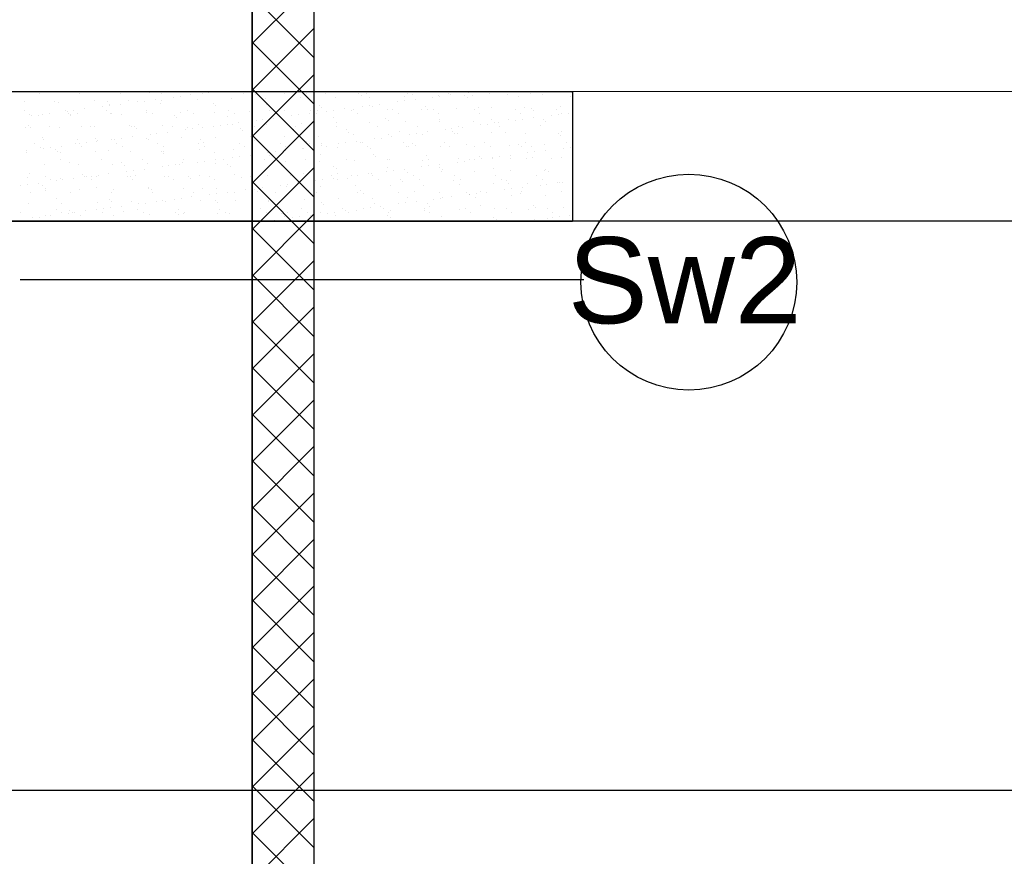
# Model space of a CAD drawing. Header units: millimetres. Extents: x -7023 to 53801, y 9849 to 33561.
# Tile 225 of 256: x 7956 to 8146, y 26699 to 26861. Entities that reach past the tile are written whole.
import ezdxf

# ---------------------------------------------------------------- set-up
doc = ezdxf.new("R2010")
doc.units = ezdxf.units.MM
doc.linetypes.add('DASHDOTX2', pattern=[2, 1, -0.5, 0, -0.5])
doc.layers.add('.IE_podklad', color=252, linetype='Continuous')
doc.layers.add('PROJEKT osie', color=251, linetype='DASHDOTX2', lineweight=9)
doc.styles.add('Opisowy', font='arial.ttf')

# ---------------------------------------------------------------- blocks, each defined once
blk = doc.blocks.new('OSIE DOMKU')
at = {"layer": 'PROJEKT osie', "ltscale": 25}
blk.add_line((-33194.97, 4878.65), (-29895.99, 4878.65), dxfattribs=at)

msp = doc.modelspace()

# ---------------------------------------------------------------- linework, layer by layer
at = {"layer": '.IE_podklad', "lineweight": 35}
msp.add_line((8001.06, 26971.41), (8001.06, 26665.41), dxfattribs=at)
at = {"layer": '.IE_podklad'}
for p, q in [((8013.06, 26665.41), (8013.06, 26971.41)), ((8001.06, 26856.18), (8013.06, 26868.18)), ((8013.06, 26853.44), (8001.06, 26865.44)), ((8001.06, 26847.2), (8013.06, 26859.2)), ((8013.06, 26844.46), (8001.06, 26856.46)), ((8001.06, 26838.22), (8013.06, 26850.22)), ((7831, 26846.91), (8063, 26846.91)), ((7959.87, 26846.47), (7959.87, 26846.47)), ((7967.78, 26846.48), (7967.78, 26846.48)), ((7975.69, 26846.49), (7975.69, 26846.49)), ((7981.22, 26846.71), (7981.22, 26846.71)), ((7983.6, 26846.51), (7983.6, 26846.51)), ((7989.2, 26846.26), (7989.2, 26846.26)), ((7991.51, 26846.52), (7991.51, 26846.52)), ((7992.65, 26846.71), (7992.65, 26846.71)), ((7993.97, 26846.89), (7993.97, 26846.89)), ((7999.42, 26846.54), (7999.42, 26846.54)), ((8013.06, 26835.48), (8001.06, 26847.48)), ((8001.23, 26846.83), (8001.23, 26846.83)), ((8001.7, 26846.4), (8001.7, 26846.4)), ((8007.33, 26846.55), (8007.33, 26846.55)), ((8011.54, 26846.61), (8011.54, 26846.61)), ((8015.24, 26846.57), (8015.24, 26846.57)), ((8021.7, 26846.52), (8021.7, 26846.52)), ((8023.15, 26846.58), (8023.15, 26846.58)), ((8031.06, 26846.6), (8031.06, 26846.6)), ((8032.02, 26846.29), (8032.02, 26846.29)), ((8038.97, 26846.61), (8038.97, 26846.61)), ((8039.4, 26846.29), (8039.4, 26846.29)), ((8042.18, 26846.21), (8042.18, 26846.21)), ((8042.85, 26846.75), (8042.85, 26846.75)), ((8046.88, 26846.62), (8046.88, 26846.62)), ((8050.51, 26846.34), (8050.51, 26846.34)), ((8054.79, 26846.64), (8054.79, 26846.64)), ((8057.16, 26846.42), (8057.16, 26846.42)), ((8062.7, 26846.65), (8062.7, 26846.65)), ((8063, 26846.91), (8063, 26821.82)), ((7957.13, 26844.92), (7957.13, 26844.92)), ((7962.95, 26845), (7962.95, 26845)), ((7963.63, 26844.89), (7963.63, 26844.89)), ((7970.49, 26845.13), (7970.49, 26845.13)), ((7973.11, 26844.91), (7973.11, 26844.91)), ((7973.58, 26844.48), (7973.58, 26844.48)), ((7975.53, 26844.46), (7975.53, 26844.46)), ((7977.14, 26845.22), (7977.14, 26845.22)), ((7978.98, 26844.91), (7978.98, 26844.91)), ((7980.3, 26845.09), (7980.3, 26845.09)), ((7982.36, 26845.36), (7982.36, 26845.36)), ((7983.43, 26844.69), (7983.43, 26844.69)), ((7983.63, 26845.19), (7983.63, 26845.19)), ((7985.81, 26845.81), (7985.81, 26845.81)), ((7987.13, 26845.99), (7987.13, 26845.99)), ((7990.49, 26845.43), (7990.49, 26845.43)), ((7993.59, 26844.6), (7993.59, 26844.6)), ((7997.14, 26845.52), (7997.14, 26845.52)), ((8003.64, 26845.49), (8003.64, 26845.49)), ((8003.91, 26844.38), (8003.91, 26844.38)), ((8010.5, 26845.73), (8010.5, 26845.73)), ((8014.07, 26844.29), (8014.07, 26844.29)), ((8017.15, 26845.82), (8017.15, 26845.82)), ((8022.17, 26846.09), (8022.17, 26846.09)), ((8023.65, 26845.79), (8023.65, 26845.79)), ((8025.73, 26844.49), (8025.73, 26844.49)), ((8029.18, 26844.95), (8029.18, 26844.95)), ((8030.5, 26845.12), (8030.5, 26845.12)), ((8030.51, 26846.03), (8030.51, 26846.03)), ((8032.56, 26845.39), (8032.56, 26845.39)), ((8036.01, 26845.85), (8036.01, 26845.85)), ((8037.16, 26846.12), (8037.16, 26846.12)), ((8037.34, 26846.02), (8037.34, 26846.02)), ((8042.65, 26845.78), (8042.65, 26845.78)), ((8043.65, 26846.09), (8043.65, 26846.09)), ((8052.5, 26845.98), (8052.5, 26845.98)), ((8062.66, 26845.89), (8062.66, 26845.89)), ((7957, 26843.24), (7957, 26843.24)), ((7958.07, 26842.56), (7958.07, 26842.56)), ((7959.79, 26842.39), (7959.79, 26842.39)), ((7960.56, 26842.53), (7960.56, 26842.53)), ((7961.85, 26842.66), (7961.85, 26842.66)), ((7964.91, 26843.26), (7964.91, 26843.26)), ((7965.3, 26843.11), (7965.3, 26843.11)), ((7965.48, 26842.68), (7965.48, 26842.68)), ((7965.98, 26842.58), (7965.98, 26842.58)), ((7966.62, 26843.29), (7966.62, 26843.29)), ((7967.21, 26842.62), (7967.21, 26842.62)), ((7968.69, 26843.56), (7968.69, 26843.56)), ((7972.14, 26844.01), (7972.14, 26844.01)), ((7972.82, 26843.27), (7972.82, 26843.27)), ((7973.46, 26844.19), (7973.46, 26844.19)), ((7973.71, 26842.59), (7973.71, 26842.59)), ((7973.89, 26842.59), (7973.89, 26842.59)), ((7975.79, 26842.46), (7975.79, 26842.46)), ((7980.57, 26842.84), (7980.57, 26842.84)), ((7980.73, 26843.29), (7980.73, 26843.29)), ((7981.8, 26842.61), (7981.8, 26842.61)), ((7987.22, 26842.92), (7987.22, 26842.92)), ((7988.64, 26843.3), (7988.64, 26843.3)), ((7989.71, 26842.62), (7989.71, 26842.62)), ((7993.72, 26842.89), (7993.72, 26842.89)), ((7994.06, 26844.17), (7994.06, 26844.17)), ((7996.55, 26843.32), (7996.55, 26843.32)), ((7997.62, 26842.63), (7997.62, 26842.63)), ((8000.58, 26843.14), (8000.58, 26843.14)), ((8004.46, 26843.33), (8004.46, 26843.33)), ((8005.53, 26842.65), (8005.53, 26842.65)), ((8007.23, 26843.22), (8007.23, 26843.22)), ((8009.99, 26842.42), (8009.99, 26842.42)), ((8012.05, 26842.69), (8012.05, 26842.69)), ((8012.37, 26843.35), (8012.37, 26843.35)), ((8013.44, 26842.66), (8013.44, 26842.66)), ((8013.72, 26843.19), (8013.72, 26843.19)), ((8014.54, 26843.86), (8014.54, 26843.86)), ((8015.5, 26843.15), (8015.5, 26843.15)), ((8016.83, 26843.32), (8016.83, 26843.32)), ((8018.89, 26843.59), (8018.89, 26843.59)), ((8020.28, 26843.36), (8020.28, 26843.36)), ((8020.58, 26843.44), (8020.58, 26843.44)), ((8021.35, 26842.68), (8021.35, 26842.68)), ((8022.34, 26844.05), (8022.34, 26844.05)), ((8023.66, 26844.22), (8023.66, 26844.22)), ((8024.38, 26844.06), (8024.38, 26844.06)), ((8027.23, 26843.52), (8027.23, 26843.52)), ((8028.19, 26843.37), (8028.19, 26843.37)), ((8029.26, 26842.69), (8029.26, 26842.69)), ((8033.73, 26843.49), (8033.73, 26843.49)), ((8034.55, 26843.98), (8034.55, 26843.98)), ((8035.01, 26843.55), (8035.01, 26843.55)), ((8036.1, 26843.39), (8036.1, 26843.39)), ((8037.17, 26842.71), (8037.17, 26842.71)), ((8040.59, 26843.74), (8040.59, 26843.74)), ((8044.01, 26843.4), (8044.01, 26843.4)), ((8044.86, 26843.75), (8044.86, 26843.75)), ((8045.08, 26842.72), (8045.08, 26842.72)), ((8047.24, 26843.82), (8047.24, 26843.82)), ((8051.92, 26843.42), (8051.92, 26843.42)), ((8052.99, 26842.73), (8052.99, 26842.73)), ((8053.74, 26843.79), (8053.74, 26843.79)), ((8055.02, 26843.67), (8055.02, 26843.67)), ((8055.49, 26843.24), (8055.49, 26843.24)), ((8059.82, 26843.43), (8059.82, 26843.43)), ((8060.19, 26842.45), (8060.19, 26842.45)), ((8060.6, 26844.04), (8060.6, 26844.04)), ((8060.9, 26842.75), (8060.9, 26842.75)), ((8062.25, 26842.73), (8062.25, 26842.73)), ((7958.46, 26842.21), (7958.46, 26842.21)), ((7965.95, 26842.25), (7965.95, 26842.25)), ((7985.96, 26842.37), (7985.96, 26842.37)), ((7986.42, 26841.94), (7986.42, 26841.94)), ((7990.65, 26840.54), (7990.65, 26840.54)), ((7996.27, 26842.15), (7996.27, 26842.15)), ((7996.31, 26840.62), (7996.31, 26840.62)), ((7997.3, 26840.62), (7997.3, 26840.62)), ((7998.38, 26840.89), (7998.38, 26840.89)), ((8001.06, 26829.24), (8013.06, 26841.24)), ((8001.83, 26841.35), (8001.83, 26841.35)), ((8003.15, 26841.52), (8003.15, 26841.52)), ((8003.8, 26840.59), (8003.8, 26840.59)), ((8005.22, 26841.79), (8005.22, 26841.79)), ((8006.43, 26842.06), (8006.43, 26842.06)), ((8006.9, 26841.63), (8006.9, 26841.63)), ((8008.67, 26842.25), (8008.67, 26842.25)), ((8010.66, 26840.84), (8010.66, 26840.84)), ((8016.75, 26841.84), (8016.75, 26841.84)), ((8017.31, 26840.92), (8017.31, 26840.92)), ((8023.81, 26840.89), (8023.81, 26840.89)), ((8026.91, 26841.75), (8026.91, 26841.75)), ((8027.38, 26841.32), (8027.38, 26841.32)), ((8030.67, 26841.14), (8030.67, 26841.14)), ((8037.22, 26841.52), (8037.22, 26841.52)), ((8037.32, 26841.23), (8037.32, 26841.23)), ((8043.81, 26841.19), (8043.81, 26841.19)), ((8045.19, 26840.48), (8045.19, 26840.48)), ((8046.52, 26840.65), (8046.52, 26840.65)), ((8047.39, 26841.44), (8047.39, 26841.44)), ((8047.86, 26841.01), (8047.86, 26841.01)), ((8048.58, 26840.93), (8048.58, 26840.93)), ((8050.67, 26841.44), (8050.67, 26841.44)), ((8052.03, 26841.38), (8052.03, 26841.38)), ((8053.35, 26841.55), (8053.35, 26841.55)), ((8055.42, 26841.83), (8055.42, 26841.83)), ((8057.32, 26841.53), (8057.32, 26841.53)), ((8057.7, 26841.21), (8057.7, 26841.21)), ((8058.87, 26842.28), (8058.87, 26842.28)), ((7957.29, 26840.02), (7957.29, 26840.02)), ((7957.84, 26840.45), (7957.84, 26840.45)), ((7958.31, 26840.03), (7958.31, 26840.03)), ((7961.92, 26840.11), (7961.92, 26840.11)), ((7963.79, 26839.99), (7963.79, 26839.99)), ((7968.16, 26840.23), (7968.16, 26840.23)), ((7969.83, 26840.12), (7969.83, 26840.12)), ((7970.65, 26840.24), (7970.65, 26840.24)), ((7977.3, 26840.32), (7977.3, 26840.32)), ((7977.74, 26840.13), (7977.74, 26840.13)), ((7978.32, 26840.14), (7978.32, 26840.14)), ((7978.79, 26839.71), (7978.79, 26839.71)), ((7981.32, 26838.65), (7981.32, 26838.65)), ((7982.64, 26838.82), (7982.64, 26838.82)), ((7983.79, 26840.29), (7983.79, 26840.29)), ((7984.7, 26839.09), (7984.7, 26839.09)), ((7985.65, 26840.15), (7985.65, 26840.15)), ((7988.15, 26839.55), (7988.15, 26839.55)), ((7988.63, 26839.92), (7988.63, 26839.92)), ((7989.48, 26839.72), (7989.48, 26839.72)), ((7991.54, 26839.99), (7991.54, 26839.99)), ((7993.56, 26840.16), (7993.56, 26840.16)), ((7994.99, 26840.45), (7994.99, 26840.45)), ((7998.8, 26839.83), (7998.8, 26839.83)), ((7999.27, 26839.4), (7999.27, 26839.4)), ((8001.47, 26840.18), (8001.47, 26840.18)), ((8009.11, 26839.61), (8009.11, 26839.61)), ((8009.38, 26840.19), (8009.38, 26840.19)), ((8017.29, 26840.21), (8017.29, 26840.21)), ((8019.27, 26839.52), (8019.27, 26839.52)), ((8019.74, 26839.09), (8019.74, 26839.09)), ((8025.2, 26840.22), (8025.2, 26840.22)), ((8027.39, 26838.63), (8027.39, 26838.63)), ((8029.59, 26839.29), (8029.59, 26839.29)), ((8031.52, 26838.68), (8031.52, 26838.68)), ((8032.84, 26838.85), (8032.84, 26838.85)), ((8033.11, 26840.24), (8033.11, 26840.24)), ((8033.89, 26838.6), (8033.89, 26838.6)), ((8034.91, 26839.12), (8034.91, 26839.12)), ((8038.36, 26839.58), (8038.36, 26839.58)), ((8039.68, 26839.75), (8039.68, 26839.75)), ((8039.75, 26839.21), (8039.75, 26839.21)), ((8040.22, 26838.78), (8040.22, 26838.78)), ((8040.75, 26838.84), (8040.75, 26838.84)), ((8041.02, 26840.25), (8041.02, 26840.25)), ((8041.74, 26840.02), (8041.74, 26840.02)), ((8047.4, 26838.93), (8047.4, 26838.93)), ((8048.93, 26840.26), (8048.93, 26840.26)), ((8050.07, 26838.98), (8050.07, 26838.98)), ((8053.9, 26838.9), (8053.9, 26838.9)), ((8056.84, 26840.28), (8056.84, 26840.28)), ((8060.23, 26838.89), (8060.23, 26838.89)), ((8060.76, 26839.14), (8060.76, 26839.14)), ((7959.05, 26836.88), (7959.05, 26836.88)), ((7960.52, 26838), (7960.52, 26838)), ((7960.72, 26837.64), (7960.72, 26837.64)), ((7966.96, 26836.9), (7966.96, 26836.9)), ((7967.37, 26837.73), (7967.37, 26837.73)), ((7967.64, 26836.85), (7967.64, 26836.85)), ((7968.97, 26837.02), (7968.97, 26837.02)), ((7970.69, 26837.91), (7970.69, 26837.91)), ((7971.03, 26837.29), (7971.03, 26837.29)), ((7971.15, 26837.48), (7971.15, 26837.48)), ((7973.87, 26837.69), (7973.87, 26837.69)), ((7974.48, 26837.75), (7974.48, 26837.75)), ((7974.87, 26836.91), (7974.87, 26836.91)), ((7975.8, 26837.92), (7975.8, 26837.92)), ((7977.87, 26838.19), (7977.87, 26838.19)), ((7980.73, 26837.94), (7980.73, 26837.94)), ((7981, 26837.69), (7981, 26837.69)), ((7982.78, 26836.93), (7982.78, 26836.93)), ((7987.38, 26838.03), (7987.38, 26838.03)), ((7990.69, 26836.94), (7990.69, 26836.94)), ((7991.16, 26837.6), (7991.16, 26837.6)), ((7991.63, 26837.17), (7991.63, 26837.17)), ((7993.88, 26838), (7993.88, 26838)), ((7998.6, 26836.96), (7998.6, 26836.96)), ((8000.74, 26838.24), (8000.74, 26838.24)), ((8013.06, 26826.5), (8001.06, 26838.5)), ((8001.48, 26837.38), (8001.48, 26837.38)), ((8006.51, 26836.97), (8006.51, 26836.97)), ((8007.39, 26838.33), (8007.39, 26838.33)), ((8011.64, 26837.29), (8011.64, 26837.29)), ((8012.11, 26836.86), (8012.11, 26836.86)), ((8013.88, 26838.3), (8013.88, 26838.3)), ((8014.42, 26836.98), (8014.42, 26836.98)), ((8017.84, 26836.88), (8017.84, 26836.88)), ((8019.17, 26837.05), (8019.17, 26837.05)), ((8020.74, 26838.54), (8020.74, 26838.54)), ((8021.23, 26837.32), (8021.23, 26837.32)), ((8021.95, 26837.06), (8021.95, 26837.06)), ((8022.33, 26837), (8022.33, 26837)), ((8024.68, 26837.78), (8024.68, 26837.78)), ((8026, 26837.95), (8026, 26837.95)), ((8028.07, 26838.22), (8028.07, 26838.22)), ((8030.24, 26837.01), (8030.24, 26837.01)), ((8032.12, 26836.98), (8032.12, 26836.98)), ((8038.15, 26837.03), (8038.15, 26837.03)), ((8042.43, 26836.75), (8042.43, 26836.75)), ((8046.06, 26837.04), (8046.06, 26837.04)), ((8053.97, 26837.06), (8053.97, 26837.06)), ((8060.7, 26838.47), (8060.7, 26838.47)), ((8061.88, 26837.07), (8061.88, 26837.07)), ((7957.36, 26835.49), (7957.36, 26835.49)), ((7957.45, 26835.13), (7957.45, 26835.13)), ((7960.12, 26836.2), (7960.12, 26836.2)), ((7960.81, 26835.95), (7960.81, 26835.95)), ((7962.13, 26836.12), (7962.13, 26836.12)), ((7963.05, 26835.68), (7963.05, 26835.68)), ((7963.52, 26835.25), (7963.52, 26835.25)), ((7963.95, 26835.1), (7963.95, 26835.1)), ((7964.19, 26836.39), (7964.19, 26836.39)), ((7968.03, 26836.22), (7968.03, 26836.22)), ((7970.81, 26835.34), (7970.81, 26835.34)), ((7973.36, 26835.46), (7973.36, 26835.46)), ((7975.94, 26836.23), (7975.94, 26836.23)), ((7977.46, 26835.43), (7977.46, 26835.43)), ((7983.53, 26835.37), (7983.53, 26835.37)), ((7983.85, 26836.25), (7983.85, 26836.25)), ((7983.95, 26835.4), (7983.95, 26835.4)), ((7983.99, 26834.94), (7983.99, 26834.94)), ((7990.81, 26835.64), (7990.81, 26835.64)), ((7991.76, 26836.26), (7991.76, 26836.26)), ((7993.84, 26835.15), (7993.84, 26835.15)), ((7997.46, 26835.73), (7997.46, 26835.73)), ((7999.67, 26836.27), (7999.67, 26836.27)), ((8003.96, 26835.7), (8003.96, 26835.7)), ((8004, 26835.06), (8004, 26835.06)), ((8004.17, 26835.08), (8004.17, 26835.08)), ((8005.49, 26835.25), (8005.49, 26835.25)), ((8007.56, 26835.52), (8007.56, 26835.52)), ((8007.58, 26836.29), (8007.58, 26836.29)), ((8010.82, 26835.95), (8010.82, 26835.95)), ((8011.01, 26835.98), (8011.01, 26835.98)), ((8012.33, 26836.15), (8012.33, 26836.15)), ((8014.32, 26834.84), (8014.32, 26834.84)), ((8014.39, 26836.42), (8014.39, 26836.42)), ((8015.49, 26836.3), (8015.49, 26836.3)), ((8017.47, 26836.03), (8017.47, 26836.03)), ((8023.4, 26836.32), (8023.4, 26836.32)), ((8023.97, 26836), (8023.97, 26836)), ((8030.83, 26836.25), (8030.83, 26836.25)), ((8031.31, 26836.33), (8031.31, 26836.33)), ((8032.58, 26836.55), (8032.58, 26836.55)), ((8037.48, 26836.33), (8037.48, 26836.33)), ((8039.22, 26836.35), (8039.22, 26836.35)), ((8043.97, 26836.3), (8043.97, 26836.3)), ((8047.13, 26836.36), (8047.13, 26836.36)), ((8050.83, 26836.55), (8050.83, 26836.55)), ((8052.59, 26836.67), (8052.59, 26836.67)), ((8053.06, 26836.24), (8053.06, 26836.24)), ((8054.37, 26835.11), (8054.37, 26835.11)), ((8055.04, 26836.37), (8055.04, 26836.37)), ((8055.69, 26835.29), (8055.69, 26835.29)), ((8057.48, 26836.63), (8057.48, 26836.63)), ((8057.76, 26835.56), (8057.76, 26835.56)), ((8061.21, 26836.01), (8061.21, 26836.01)), ((8062.53, 26836.19), (8062.53, 26836.19)), ((8062.91, 26836.44), (8062.91, 26836.44)), ((8062.95, 26836.39), (8062.95, 26836.39)), ((7963.97, 26833.75), (7963.97, 26833.75)), ((7965.73, 26833.23), (7965.73, 26833.23)), ((7971.88, 26833.76), (7971.88, 26833.76)), ((7975.89, 26833.14), (7975.89, 26833.14)), ((7979.79, 26833.77), (7979.79, 26833.77)), ((7980.89, 26833.05), (7980.89, 26833.05)), ((7986.2, 26832.92), (7986.2, 26832.92)), ((7987.54, 26833.13), (7987.54, 26833.13)), ((7987.7, 26833.79), (7987.7, 26833.79)), ((7990.5, 26833.28), (7990.5, 26833.28)), ((7991.82, 26833.45), (7991.82, 26833.45)), ((7993.88, 26833.72), (7993.88, 26833.72)), ((7994.04, 26833.1), (7994.04, 26833.1)), ((7995.61, 26833.8), (7995.61, 26833.8)), ((7997.33, 26834.18), (7997.33, 26834.18)), ((7998.66, 26834.35), (7998.66, 26834.35)), ((8000.72, 26834.62), (8000.72, 26834.62)), ((8000.9, 26833.35), (8000.9, 26833.35)), ((8003.52, 26833.82), (8003.52, 26833.82)), ((8004.47, 26834.63), (8004.47, 26834.63)), ((8007.55, 26833.43), (8007.55, 26833.43)), ((8011.43, 26833.83), (8011.43, 26833.83)), ((8014.04, 26833.4), (8014.04, 26833.4)), ((8019.34, 26833.85), (8019.34, 26833.85)), ((8020.9, 26833.65), (8020.9, 26833.65)), ((8024.48, 26834.75), (8024.48, 26834.75)), ((8024.95, 26834.32), (8024.95, 26834.32)), ((8027.25, 26833.86), (8027.25, 26833.86)), ((8027.55, 26833.73), (8027.55, 26833.73)), ((8034.05, 26833.7), (8034.05, 26833.7)), ((8034.79, 26834.52), (8034.79, 26834.52)), ((8035.16, 26833.87), (8035.16, 26833.87)), ((8040.7, 26833.31), (8040.7, 26833.31)), ((8040.91, 26833.95), (8040.91, 26833.95)), ((8042.02, 26833.48), (8042.02, 26833.48)), ((8043.07, 26833.89), (8043.07, 26833.89)), ((8044.09, 26833.76), (8044.09, 26833.76)), ((8044.96, 26834.44), (8044.96, 26834.44)), ((8045.43, 26834.01), (8045.43, 26834.01)), ((8047.54, 26834.21), (8047.54, 26834.21)), ((8047.56, 26834.03), (8047.56, 26834.03)), ((8048.86, 26834.39), (8048.86, 26834.39)), ((8050.92, 26834.66), (8050.92, 26834.66)), ((8050.98, 26833.9), (8050.98, 26833.9)), ((8054.06, 26834), (8054.06, 26834)), ((8055.27, 26834.21), (8055.27, 26834.21)), ((8058.89, 26833.92), (8058.89, 26833.92)), ((8060.92, 26834.25), (8060.92, 26834.25)), ((7958.09, 26831), (7958.09, 26831)), ((7960.88, 26832.75), (7960.88, 26832.75)), ((7967.53, 26832.83), (7967.53, 26832.83)), ((7973.37, 26831.02), (7973.37, 26831.02)), ((7974.03, 26832.8), (7974.03, 26832.8)), ((7976.36, 26832.71), (7976.36, 26832.71)), ((7976.82, 26831.48), (7976.82, 26831.48)), ((7978.14, 26831.65), (7978.14, 26831.65)), ((7980.21, 26831.92), (7980.21, 26831.92)), ((7983.66, 26832.38), (7983.66, 26832.38)), ((7984.98, 26832.55), (7984.98, 26832.55)), ((7987.05, 26832.82), (7987.05, 26832.82)), ((7996.37, 26832.83), (7996.37, 26832.83)), ((7996.84, 26832.4), (7996.84, 26832.4)), ((8001.06, 26820.26), (8013.06, 26832.26)), ((8006.68, 26832.61), (8006.68, 26832.61)), ((8010.98, 26831.05), (8010.98, 26831.05)), ((8016.85, 26832.52), (8016.85, 26832.52)), ((8017.31, 26832.09), (8017.31, 26832.09)), ((8017.63, 26831.14), (8017.63, 26831.14)), ((8023.57, 26831.06), (8023.57, 26831.06)), ((8024.13, 26831.11), (8024.13, 26831.11)), ((8027.02, 26831.51), (8027.02, 26831.51)), ((8027.16, 26832.29), (8027.16, 26832.29)), ((8028.35, 26831.68), (8028.35, 26831.68)), ((8030.41, 26831.96), (8030.41, 26831.96)), ((8030.99, 26831.35), (8030.99, 26831.35)), ((8033.86, 26832.41), (8033.86, 26832.41)), ((8035.18, 26832.58), (8035.18, 26832.58)), ((8037.25, 26832.86), (8037.25, 26832.86)), ((8037.32, 26832.21), (8037.32, 26832.21)), ((8037.64, 26831.44), (8037.64, 26831.44)), ((8037.79, 26831.78), (8037.79, 26831.78)), ((8044.13, 26831.41), (8044.13, 26831.41)), ((8047.64, 26831.98), (8047.64, 26831.98)), ((8050.99, 26831.65), (8050.99, 26831.65)), ((8057.64, 26831.74), (8057.64, 26831.74)), ((8057.8, 26831.9), (8057.8, 26831.9)), ((8058.27, 26831.47), (8058.27, 26831.47)), ((7957.61, 26830.23), (7957.61, 26830.23)), ((7959.7, 26829.22), (7959.7, 26829.22)), ((7961.1, 26830.52), (7961.1, 26830.52)), ((7962.17, 26829.84), (7962.17, 26829.84)), ((7963.15, 26829.68), (7963.15, 26829.68)), ((7964.11, 26830.2), (7964.11, 26830.2)), ((7964.47, 26829.85), (7964.47, 26829.85)), ((7966.54, 26830.12), (7966.54, 26830.12)), ((7968.26, 26830.91), (7968.26, 26830.91)), ((7968.72, 26830.48), (7968.72, 26830.48)), ((7969.01, 26830.54), (7969.01, 26830.54)), ((7969.99, 26830.58), (7969.99, 26830.58)), ((7970.08, 26829.86), (7970.08, 26829.86)), ((7970.97, 26830.45), (7970.97, 26830.45)), ((7971.31, 26830.75), (7971.31, 26830.75)), ((7976.92, 26830.55), (7976.92, 26830.55)), ((7977.62, 26830.53), (7977.62, 26830.53)), ((7977.99, 26829.87), (7977.99, 26829.87)), ((7978.57, 26830.69), (7978.57, 26830.69)), ((7984.11, 26830.5), (7984.11, 26830.5)), ((7984.83, 26830.57), (7984.83, 26830.57)), ((7985.9, 26829.88), (7985.9, 26829.88)), ((7988.73, 26830.6), (7988.73, 26830.6)), ((7989.2, 26830.17), (7989.2, 26830.17)), ((7990.97, 26830.75), (7990.97, 26830.75)), ((7992.74, 26830.58), (7992.74, 26830.58)), ((7993.81, 26829.9), (7993.81, 26829.9)), ((7997.62, 26830.84), (7997.62, 26830.84)), ((7999.05, 26830.38), (7999.05, 26830.38)), ((8000.65, 26830.6), (8000.65, 26830.6)), ((8013.06, 26817.52), (8001.06, 26829.52)), ((8001.72, 26829.91), (8001.72, 26829.91)), ((8004.12, 26830.8), (8004.12, 26830.8)), ((8008.56, 26830.61), (8008.56, 26830.61)), ((8009.21, 26830.29), (8009.21, 26830.29)), ((8009.63, 26829.93), (8009.63, 26829.93)), ((8009.68, 26829.86), (8009.68, 26829.86)), ((8009.9, 26829.26), (8009.9, 26829.26)), ((8013.35, 26829.71), (8013.35, 26829.71)), ((8014.67, 26829.88), (8014.67, 26829.88)), ((8016.47, 26830.62), (8016.47, 26830.62)), ((8016.74, 26830.16), (8016.74, 26830.16)), ((8017.54, 26829.94), (8017.54, 26829.94)), ((8019.52, 26830.07), (8019.52, 26830.07)), ((8020.19, 26830.61), (8020.19, 26830.61)), ((8021.51, 26830.78), (8021.51, 26830.78)), ((8024.38, 26830.64), (8024.38, 26830.64)), ((8025.45, 26829.96), (8025.45, 26829.96)), ((8029.69, 26829.98), (8029.69, 26829.98)), ((8030.16, 26829.55), (8030.16, 26829.55)), ((8032.29, 26830.65), (8032.29, 26830.65)), ((8033.36, 26829.97), (8033.36, 26829.97)), ((8040, 26829.75), (8040, 26829.75)), ((8040.2, 26830.67), (8040.2, 26830.67)), ((8041.07, 26829.06), (8041.07, 26829.06)), ((8041.27, 26829.99), (8041.27, 26829.99)), ((8047.72, 26829.14), (8047.72, 26829.14)), ((8048.11, 26830.68), (8048.11, 26830.68)), ((8049.18, 26830), (8049.18, 26830)), ((8050.16, 26829.67), (8050.16, 26829.67)), ((8050.63, 26829.24), (8050.63, 26829.24)), ((8054.22, 26829.11), (8054.22, 26829.11)), ((8056.02, 26830.7), (8056.02, 26830.7)), ((8057.09, 26830.01), (8057.09, 26830.01)), ((8060.1, 26829.29), (8060.1, 26829.29)), ((8060.48, 26829.44), (8060.48, 26829.44)), ((8061.08, 26829.36), (8061.08, 26829.36)), ((7956.31, 26828.78), (7956.31, 26828.78)), ((7957.63, 26828.95), (7957.63, 26828.95)), ((7958.12, 26827.37), (7958.12, 26827.37)), ((7960.62, 26828.68), (7960.62, 26828.68)), ((7961.04, 26827.85), (7961.04, 26827.85)), ((7961.09, 26828.26), (7961.09, 26828.26)), ((7966.03, 26827.38), (7966.03, 26827.38)), ((7967.69, 26827.94), (7967.69, 26827.94)), ((7970.93, 26828.46), (7970.93, 26828.46)), ((7973.94, 26827.4), (7973.94, 26827.4)), ((7974.19, 26827.91), (7974.19, 26827.91)), ((7981.05, 26828.15), (7981.05, 26828.15)), ((7981.1, 26828.37), (7981.1, 26828.37)), ((7981.57, 26827.94), (7981.57, 26827.94)), ((7981.85, 26827.41), (7981.85, 26827.41)), ((7987.7, 26828.24), (7987.7, 26828.24)), ((7989.76, 26827.43), (7989.76, 26827.43)), ((7991.41, 26828.15), (7991.41, 26828.15)), ((7994.16, 26827.18), (7994.16, 26827.18)), ((7994.2, 26828.21), (7994.2, 26828.21)), ((7996.23, 26827.46), (7996.23, 26827.46)), ((7997.67, 26827.44), (7997.67, 26827.44)), ((7999.68, 26827.91), (7999.68, 26827.91)), ((8001, 26828.08), (8001, 26828.08)), ((8001.06, 26828.45), (8001.06, 26828.45)), ((8001.57, 26828.06), (8001.57, 26828.06)), ((8002.04, 26827.63), (8002.04, 26827.63)), ((8003.06, 26828.36), (8003.06, 26828.36)), ((8005.58, 26827.46), (8005.58, 26827.46)), ((8006.51, 26828.81), (8006.51, 26828.81)), ((8007.71, 26828.54), (8007.71, 26828.54)), ((8007.83, 26828.98), (8007.83, 26828.98)), ((8011.89, 26827.84), (8011.89, 26827.84)), ((8013.49, 26827.47), (8013.49, 26827.47)), ((8014.2, 26828.51), (8014.2, 26828.51)), ((8021.06, 26828.75), (8021.06, 26828.75)), ((8021.4, 26827.49), (8021.4, 26827.49)), ((8022.05, 26827.75), (8022.05, 26827.75)), ((8022.52, 26827.32), (8022.52, 26827.32)), ((8027.71, 26828.84), (8027.71, 26828.84)), ((8029.31, 26827.5), (8029.31, 26827.5)), ((8032.37, 26827.52), (8032.37, 26827.52)), ((8034.21, 26828.81), (8034.21, 26828.81)), ((8037.22, 26827.51), (8037.22, 26827.51)), ((8042.53, 26827.44), (8042.53, 26827.44)), ((8044.36, 26827.22), (8044.36, 26827.22)), ((8045.13, 26827.53), (8045.13, 26827.53)), ((8046.43, 26827.49), (8046.43, 26827.49)), ((8049.88, 26827.94), (8049.88, 26827.94)), ((8051.2, 26828.12), (8051.2, 26828.12)), ((8052.84, 26827.21), (8052.84, 26827.21)), ((8053.03, 26827.54), (8053.03, 26827.54)), ((8053.26, 26828.39), (8053.26, 26828.39)), ((8056.71, 26828.84), (8056.71, 26828.84)), ((8058.04, 26829.02), (8058.04, 26829.02)), ((8060.94, 26827.56), (8060.94, 26827.56)), ((7957.77, 26825.34), (7957.77, 26825.34)), ((7963.3, 26826.23), (7963.3, 26826.23)), ((7964.27, 26825.31), (7964.27, 26825.31)), ((7971.13, 26825.56), (7971.13, 26825.56)), ((7973.46, 26826.14), (7973.46, 26826.14)), ((7973.93, 26825.71), (7973.93, 26825.71)), ((7977.78, 26825.64), (7977.78, 26825.64)), ((7980.49, 26825.38), (7980.49, 26825.38)), ((7982.55, 26825.66), (7982.55, 26825.66)), ((7983.78, 26825.92), (7983.78, 26825.92)), ((7984.27, 26825.61), (7984.27, 26825.61)), ((7986, 26826.11), (7986, 26826.11)), ((7987.32, 26826.28), (7987.32, 26826.28)), ((7989.39, 26826.56), (7989.39, 26826.56)), ((7991.13, 26825.86), (7991.13, 26825.86)), ((7992.84, 26827.01), (7992.84, 26827.01)), ((7993.94, 26825.83), (7993.94, 26825.83)), ((7994.41, 26825.4), (7994.41, 26825.4)), ((7997.78, 26825.94), (7997.78, 26825.94)), ((8004.25, 26825.61), (8004.25, 26825.61)), ((8004.28, 26825.91), (8004.28, 26825.91)), ((8011.14, 26826.16), (8011.14, 26826.16)), ((8014.42, 26825.52), (8014.42, 26825.52)), ((8017.79, 26826.24), (8017.79, 26826.24)), ((8024.29, 26826.21), (8024.29, 26826.21)), ((8024.73, 26825.29), (8024.73, 26825.29)), ((8030.69, 26825.42), (8030.69, 26825.42)), ((8031.15, 26826.46), (8031.15, 26826.46)), ((8032.75, 26825.69), (8032.75, 26825.69)), ((8036.2, 26826.14), (8036.2, 26826.14)), ((8037.52, 26826.32), (8037.52, 26826.32)), ((8037.8, 26826.54), (8037.8, 26826.54)), ((8039.59, 26826.59), (8039.59, 26826.59)), ((8043, 26827.01), (8043, 26827.01)), ((8043.04, 26827.04), (8043.04, 26827.04)), ((8044.29, 26826.51), (8044.29, 26826.51)), ((8051.15, 26826.76), (8051.15, 26826.76)), ((8057.8, 26826.84), (8057.8, 26826.84)), ((7956.31, 26823.47), (7956.31, 26823.47)), ((7963.15, 26824.16), (7963.15, 26824.16)), ((7964.22, 26823.48), (7964.22, 26823.48)), ((7965.49, 26823.41), (7965.49, 26823.41)), ((7965.83, 26823.91), (7965.83, 26823.91)), ((7966.29, 26823.48), (7966.29, 26823.48)), ((7966.81, 26823.58), (7966.81, 26823.58)), ((7968.88, 26823.86), (7968.88, 26823.86)), ((7971.06, 26824.18), (7971.06, 26824.18)), ((7972.13, 26823.5), (7972.13, 26823.5)), ((7972.33, 26824.31), (7972.33, 26824.31)), ((7973.65, 26824.48), (7973.65, 26824.48)), ((7975.71, 26824.76), (7975.71, 26824.76)), ((7976.14, 26823.69), (7976.14, 26823.69)), ((7978.97, 26824.19), (7978.97, 26824.19)), ((7979.16, 26825.21), (7979.16, 26825.21)), ((7980.04, 26823.51), (7980.04, 26823.51)), ((7986.3, 26823.6), (7986.3, 26823.6)), ((7986.88, 26824.21), (7986.88, 26824.21)), ((7987.95, 26823.52), (7987.95, 26823.52)), ((7994.79, 26824.22), (7994.79, 26824.22)), ((7995.86, 26823.54), (7995.86, 26823.54)), ((7996.62, 26823.38), (7996.62, 26823.38)), ((8001.22, 26823.56), (8001.22, 26823.56)), ((8002.7, 26824.24), (8002.7, 26824.24)), ((8003.77, 26823.55), (8003.77, 26823.55)), ((8007.87, 26823.64), (8007.87, 26823.64)), ((8010.61, 26824.25), (8010.61, 26824.25)), ((8011.68, 26823.57), (8011.68, 26823.57)), ((8014.36, 26823.61), (8014.36, 26823.61)), ((8014.88, 26825.09), (8014.88, 26825.09)), ((8015.69, 26823.44), (8015.69, 26823.44)), ((8017.01, 26823.62), (8017.01, 26823.62)), ((8018.52, 26824.26), (8018.52, 26824.26)), ((8019.08, 26823.89), (8019.08, 26823.89)), ((8019.59, 26823.58), (8019.59, 26823.58)), ((8021.22, 26823.86), (8021.22, 26823.86)), ((8022.53, 26824.34), (8022.53, 26824.34)), ((8023.85, 26824.52), (8023.85, 26824.52)), ((8025.92, 26824.79), (8025.92, 26824.79)), ((8026.43, 26824.28), (8026.43, 26824.28)), ((8027.5, 26823.6), (8027.5, 26823.6)), ((8027.87, 26823.95), (8027.87, 26823.95)), ((8029.37, 26825.24), (8029.37, 26825.24)), ((8034.34, 26824.29), (8034.34, 26824.29)), ((8034.37, 26823.91), (8034.37, 26823.91)), ((8034.89, 26825.21), (8034.89, 26825.21)), ((8035.36, 26824.78), (8035.36, 26824.78)), ((8035.41, 26823.61), (8035.41, 26823.61)), ((8041.23, 26824.16), (8041.23, 26824.16)), ((8042.25, 26824.31), (8042.25, 26824.31)), ((8043.32, 26823.62), (8043.32, 26823.62)), ((8045.21, 26824.98), (8045.21, 26824.98)), ((8047.88, 26824.25), (8047.88, 26824.25)), ((8050.16, 26824.32), (8050.16, 26824.32)), ((8051.23, 26823.64), (8051.23, 26823.64)), ((8054.38, 26824.22), (8054.38, 26824.22)), ((8055.37, 26824.9), (8055.37, 26824.9)), ((8055.84, 26824.47), (8055.84, 26824.47)), ((8058.07, 26824.34), (8058.07, 26824.34)), ((8059.14, 26823.65), (8059.14, 26823.65)), ((8061.24, 26824.46), (8061.24, 26824.46)), ((8063, 26821.82), (7831.01, 26821.82)), ((7958.65, 26822.51), (7958.65, 26822.51)), ((7959.97, 26822.68), (7959.97, 26822.68)), ((7961.2, 26822.96), (7961.2, 26822.96)), ((7962.04, 26822.96), (7962.04, 26822.96)), ((7967.85, 26823.04), (7967.85, 26823.04)), ((7974.35, 26823.01), (7974.35, 26823.01)), ((7981.21, 26823.26), (7981.21, 26823.26)), ((7986.77, 26823.17), (7986.77, 26823.17)), ((7987.86, 26823.34), (7987.86, 26823.34)), ((7994.36, 26823.31), (7994.36, 26823.31)), ((8001.06, 26811.28), (8013.06, 26823.28)), ((8005.4, 26822.09), (8005.4, 26822.09)), ((8006.78, 26823.29), (8006.78, 26823.29)), ((8007.25, 26822.86), (8007.25, 26822.86)), ((8008.85, 26822.54), (8008.85, 26822.54)), ((8010.18, 26822.72), (8010.18, 26822.72)), ((8012.24, 26822.99), (8012.24, 26822.99)), ((8017.09, 26823.07), (8017.09, 26823.07)), ((8027.26, 26822.98), (8027.26, 26822.98)), ((8027.73, 26822.55), (8027.73, 26822.55)), ((8037.57, 26822.75), (8037.57, 26822.75)), ((8047.73, 26822.67), (8047.73, 26822.67)), ((8048.2, 26822.24), (8048.2, 26822.24)), ((8055.61, 26822.12), (8055.61, 26822.12)), ((8057.96, 26821.95), (8057.96, 26821.95)), ((8058.05, 26822.44), (8058.05, 26822.44)), ((8059.06, 26822.57), (8059.06, 26822.57)), ((8060.38, 26822.75), (8060.38, 26822.75)), ((8062.44, 26823.02), (8062.44, 26823.02)), ((8013.06, 26808.54), (8001.06, 26820.54)), ((8001.06, 26802.3), (8013.06, 26814.3)), ((8065.18, 26810.57), (7956.19, 26810.57)), ((8013.06, 26799.56), (8001.06, 26811.56)), ((8001.06, 26793.32), (8013.06, 26805.32)), ((8013.06, 26790.58), (8001.06, 26802.58)), ((8001.06, 26784.34), (8013.06, 26796.34)), ((8013.06, 26781.6), (8001.06, 26793.6)), ((8001.06, 26775.36), (8013.06, 26787.36)), ((8013.06, 26772.62), (8001.06, 26784.62)), ((8001.06, 26766.38), (8013.06, 26778.38)), ((8013.06, 26763.64), (8001.06, 26775.64)), ((8001.06, 26757.4), (8013.06, 26769.4)), ((8013.06, 26754.66), (8001.06, 26766.66)), ((8001.06, 26748.42), (8013.06, 26760.42)), ((8013.06, 26745.68), (8001.06, 26757.68)), ((8001.06, 26739.44), (8013.06, 26751.44)), ((8013.06, 26736.69), (8001.06, 26748.69)), ((8001.06, 26730.46), (8013.06, 26742.46)), ((8013.06, 26727.71), (8001.06, 26739.71)), ((8001.06, 26721.47), (8013.06, 26733.47)), ((8013.06, 26718.73), (8001.06, 26730.73)), ((8001.06, 26712.49), (8013.06, 26724.49)), ((8013.06, 26709.75), (8001.06, 26721.75)), ((8001.06, 26703.51), (8013.06, 26715.51)), ((8013.06, 26700.77), (8001.06, 26712.77)), ((8001.06, 26694.53), (8013.06, 26706.53)), ((8013.06, 26691.79), (8001.06, 26703.79))]:
    msp.add_line(p, q, dxfattribs=at)
at = {"layer": '.IE_podklad', "ltscale": 0.5}
for p, q in [((8173, 26846.9), (7830.99, 26846.91)), ((8173, 26821.9), (7831, 26821.91))]:
    msp.add_line(p, q, dxfattribs=at)
at = {"layer": '.IE_podklad', "ltscale": 25}
msp.add_line((6054.1, 26711.97), (9353.09, 26711.97), dxfattribs=at)
at = {"layer": '.IE_podklad'}
msp.add_circle((8085.46, 26810.1), 20.85, dxfattribs=at)

# ---------------------------------------------------------------- block references
msp.add_blockref('OSIE DOMKU', (39249.07, 21833.32), dxfattribs=at)

# ---------------------------------------------------------------- texts
at = {"layer": '.IE_podklad', "linetype": 'Continuous', "style": 'Opisowy'}
msp.add_text('Sw2', height=16.64, dxfattribs=at).set_placement((8062.05, 26802.15))

doc.saveas('drawing.dxf')
